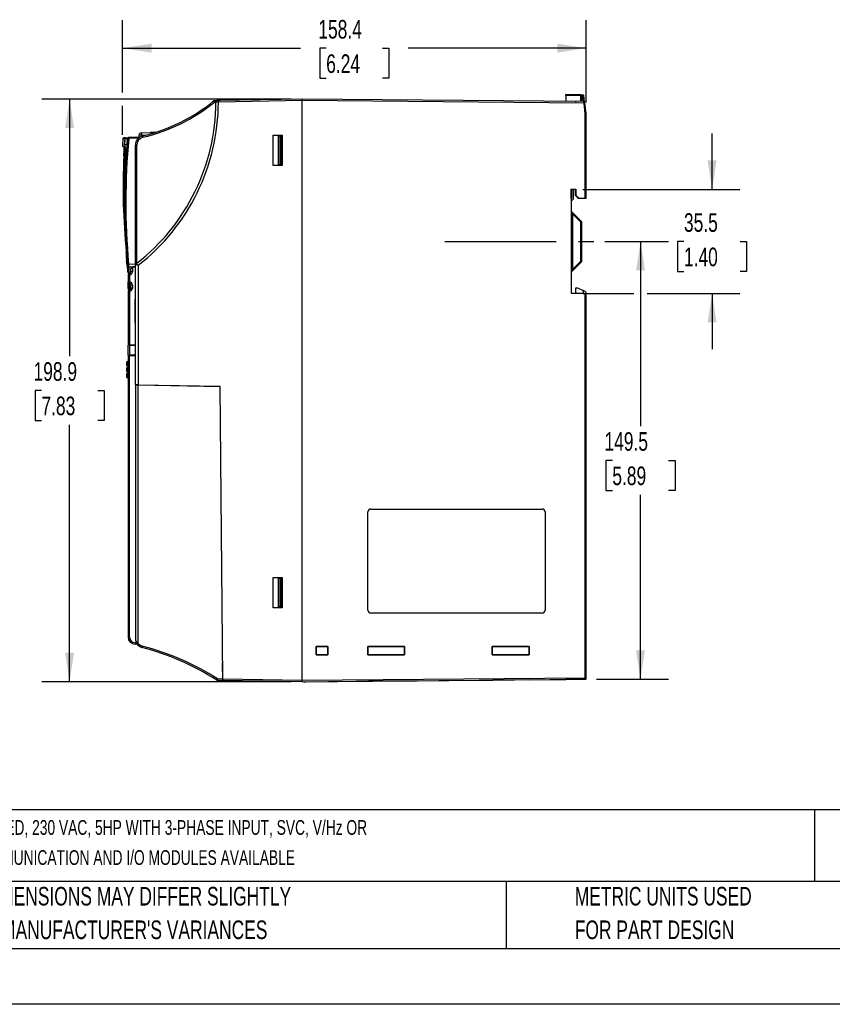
# Model space of a CAD drawing. Header units: millimetres. Extents: x 0 to 838, y 0 to 648.
# Tile 7 of 45: x 196 to 473, y 0 to 336. Entities that reach past the tile are written whole.
import ezdxf

# ---------------------------------------------------------------- set-up
doc = ezdxf.new("R2010")
doc.units = ezdxf.units.MM
doc.header["$LTSCALE"] = 3
doc.linetypes.add('CENTERX2', pattern=[20.32, 12.7, -2.54, 2.54, -2.54])
doc.layers.add('CENTER', color=40, linetype='CENTERX2')
doc.layers.add('DIMENSIONS', color=140, linetype='Continuous', lineweight=25)
doc.layers.add('TEXT', color=140, linetype='Continuous', lineweight=25)
doc.styles.add('SLDTEXTSTYLE0', font='TXT', dxfattribs={"width": 0.7})
doc.dimstyles.new('SLDDIMSTYLE0', dxfattribs={"dimtxt": 6.474023, "dimasz": 9.906, "dimexe": 0, "dimexo": 0.0625, "dimgap": 1.618506, "dimtad": 0, "dimtih": 1, "dimtoh": 1, "dimrnd": 1e-09, "dimzin": 12, "dimdsep": 46, "dimtxsty": 'SLDTEXTSTYLE0', "dimsah": 1, "dimcen": 0.09, "dimadec": 0, "dimazin": 3, "dimtfac": 1, "dimtofl": 0, "dimtmove": 0, "dimatfit": 3, "dimfxl": 0, "dimfrac": 2, "dimtolj": 1, "dimtzin": 12, "dimarcsym": 0})
doc.dimstyles.new('SLDDIMSTYLE1', dxfattribs={"dimtxt": 6.474023, "dimasz": 9.906, "dimexe": 0, "dimexo": 0.0625, "dimgap": 1.618506, "dimtad": 0, "dimtih": 1, "dimtoh": 1, "dimrnd": 1e-09, "dimzin": 12, "dimdsep": 46, "dimtxsty": 'SLDTEXTSTYLE0', "dimsah": 1, "dimcen": 0.09, "dimadec": 0, "dimazin": 3, "dimtfac": 1, "dimtmove": 0, "dimatfit": 0, "dimfxl": 0, "dimfrac": 2, "dimtolj": 1, "dimtzin": 12, "dimarcsym": 0})

# ---------------------------------------------------------------- blocks, each defined once
blk = doc.blocks.new('SW_NOTE_0')
at = {"layer": 'TEXT', "color": 0, "linetype": 'CENTERX2', "lineweight": 18, "attachment_point": 1, "style": 'SLDTEXTSTYLE0'}
for s, insert, char_height in [('WEG ELECTRIC CFW320 SERIES AC GENERAL PURPOSE DRIVE, ENCLOSED, 230 VAC, 5HP WITH 3-PHASE INPUT, SVC, V/Hz OR', (0, 6.49), 5.03477), ('VVW MODE, B FRAME, INTEGRATED DYNAMIC BRAKING, OPTIONAL COMMUNICATION AND I/O MODULES AVAILABLE', (0, -3.79), 5.0348)]:
    blk.add_mtext(s, dxfattribs=dict(at, insert=insert, char_height=char_height))
blk = doc.blocks.new('SW_NOTE_0_3')
at = {"layer": 'TEXT', "color": 0, "linetype": 'CENTERX2', "lineweight": 18, "char_height": 6.35, "attachment_point": 1, "style": 'SLDTEXTSTYLE0'}
for s, insert in [('PART DIMENSIONS MAY DIFFER SLIGHTLY', (0, 8.19)), ("DUE TO MANUFACTURER'S VARIANCES", (0, -3.28))]:
    blk.add_mtext(s, dxfattribs=dict(at, insert=insert))
blk = doc.blocks.new('SW_NOTE_0_6')
at = {"layer": 'TEXT', "color": 0, "linetype": 'CENTERX2', "lineweight": 18, "char_height": 6.35, "attachment_point": 1, "style": 'SLDTEXTSTYLE0'}
for s, insert in [('METRIC UNITS USED', (0, 8.19)), ('FOR PART DESIGN', (0, -3.28))]:
    blk.add_mtext(s, dxfattribs=dict(at, insert=insert))
blk = doc.blocks.new('_D_4')
at = {"layer": 'DIMENSIONS'}
for p, q in [((432.34, 278.24), (432.34, 297.29)), ((388.14, 278.23), (441.86, 278.24)), ((422.72, 260.49), (420.54, 260.49)), ((420.54, 260.49), (420.54, 250.2)), ((441.96, 260.49), (444.13, 260.49)), ((444.13, 260.49), (444.13, 250.2)), ((420.54, 250.2), (422.72, 250.2)), ((444.13, 250.2), (441.96, 250.2)), ((388.14, 242.73), (405.6, 242.73)), ((410.18, 242.73), (441.86, 242.73)), ((432.34, 242.73), (432.34, 223.68))]:
    blk.add_line(p, q, dxfattribs=at)
for points in [[(432.34, 278.24), (433.86, 288.14), (430.81, 288.14)], [(432.34, 242.73), (430.81, 232.83), (433.86, 232.83)]]:
    blk.add_solid(points, dxfattribs=at)
at = {"layer": 'DIMENSIONS', "char_height": 6.35, "attachment_point": 1, "style": 'SLDTEXTSTYLE0'}
for s, insert in [('35.5', (422.72, 270.12)), ('1.40', (422.72, 258.38))]:
    blk.add_mtext(s, dxfattribs=dict(at, insert=insert))
blk = doc.blocks.new('_D_5')
at = {"layer": 'DIMENSIONS'}
for p, q in [((230.96, 311.37), (230.96, 336)), ((389.33, 307.92), (389.33, 336)), ((230.96, 326.48), (291.75, 326.48)), ((300.52, 326.48), (298.35, 326.48)), ((298.35, 326.48), (298.35, 316.19)), ((319.76, 326.48), (321.94, 326.48)), ((321.94, 326.48), (321.94, 316.19)), ((389.33, 326.48), (328.53, 326.48)), ((298.35, 316.19), (300.52, 316.19)), ((321.94, 316.19), (319.76, 316.19)), ((230.96, 296.88), (230.96, 306.79))]:
    blk.add_line(p, q, dxfattribs=at)
for points in [[(230.96, 326.48), (240.86, 324.95), (240.86, 328)], [(389.33, 326.48), (379.42, 328), (379.42, 324.95)]]:
    blk.add_solid(points, dxfattribs=at)
at = {"layer": 'DIMENSIONS', "char_height": 6.35, "attachment_point": 1, "style": 'SLDTEXTSTYLE0'}
for s, insert in [('158.4', (297.83, 336.11)), ('6.24', (300.52, 324.37))]:
    blk.add_mtext(s, dxfattribs=dict(at, insert=insert))
blk = doc.blocks.new('_D_6')
at = {"layer": 'DIMENSIONS'}
for p, q in [((288.52, 309.08), (203.34, 309.08)), ((212.87, 309.08), (212.87, 221.35)), ((203.25, 209.61), (201.07, 209.61)), ((201.07, 209.61), (201.07, 199.32)), ((222.48, 209.61), (224.66, 209.61)), ((224.66, 209.61), (224.66, 199.32)), ((201.07, 199.32), (203.25, 199.32)), ((224.66, 199.32), (222.48, 199.32)), ((212.87, 110.14), (212.87, 197.87)), ((288.52, 110.14), (203.34, 110.14))]:
    blk.add_line(p, q, dxfattribs=at)
for points in [[(212.87, 309.08), (211.34, 299.17), (214.39, 299.17)], [(212.87, 110.14), (214.39, 120.05), (211.34, 120.05)]]:
    blk.add_solid(points, dxfattribs=at)
at = {"layer": 'DIMENSIONS', "char_height": 6.35, "attachment_point": 1, "style": 'SLDTEXTSTYLE0'}
for s, insert in [('198.9', (200.55, 219.25)), ('7.83', (203.25, 207.51))]:
    blk.add_mtext(s, dxfattribs=dict(at, insert=insert))
blk = doc.blocks.new('_D_7')
at = {"layer": 'DIMENSIONS'}
for p, q in [((395.72, 260.48), (417.42, 260.48)), ((407.89, 260.48), (407.88, 197.47)), ((398.26, 185.73), (396.09, 185.73)), ((396.09, 185.73), (396.09, 175.44)), ((417.5, 185.73), (419.67, 185.73)), ((419.67, 185.73), (419.67, 175.44)), ((396.09, 175.44), (398.26, 175.44)), ((419.67, 175.44), (417.5, 175.44)), ((407.87, 110.98), (407.88, 173.99)), ((392.84, 110.98), (417.39, 110.98))]:
    blk.add_line(p, q, dxfattribs=at)
for points in [[(407.89, 260.48), (406.37, 250.57), (409.41, 250.57)], [(407.87, 110.98), (409.39, 120.89), (406.35, 120.89)]]:
    blk.add_solid(points, dxfattribs=at)
at = {"layer": 'DIMENSIONS', "char_height": 6.35, "attachment_point": 1, "style": 'SLDTEXTSTYLE0'}
for s, insert in [('149.5', (395.57, 195.37)), ('5.89', (398.26, 183.63))]:
    blk.add_mtext(s, dxfattribs=dict(at, insert=insert))

msp = doc.modelspace()

# ---------------------------------------------------------------- linework, layer by layer
for p, q in [((387.534, 310.567), (382.328, 310.658)), ((387.534, 310.267), (382.328, 310.358)), ((382.328, 310.358), (382.328, 308.294)), ((387.534, 310.567), (388.221, 310.555)), ((387.828, 310.267), (387.534, 310.267)), ((387.534, 308.333), (387.534, 310.267)), ((387.828, 308.338), (387.828, 310.267)), ((387.828, 310.262), (388.221, 310.255)), ((388.465, 308.268), (388.221, 310.255)), ((388.778, 308.142), (388.514, 310.292)), ((263.199, 308.571), (262.369, 308.557)), ((262.833, 308.065), (262.369, 308.057)), ((262.833, 308.074), (262.833, 308.065)), ((263.69, 308.58), (263.199, 308.571)), ((292.328, 309.08), (263.69, 308.58)), ((292.328, 308.58), (263.69, 308.08)), ((264.279, 308.59), (264.05, 308.586)), ((388.559, 308.24), (292.328, 309.08)), ((388.583, 307.74), (292.328, 308.58)), ((292.328, 110.641), (292.328, 308.58)), ((388.203, 308.345), (385.67, 308.3)), ((389.031, 304.092), (388.583, 307.74)), ((388.878, 307.776), (388.854, 307.977)), ((389.328, 304.11), (388.878, 307.776)), ((389.031, 275.272), (389.031, 304.092)), ((389.321, 304.407), (389.226, 304.946)), ((389.328, 304.32), (389.303, 304.32)), ((389.328, 304.201), (389.328, 304.32)), ((389.328, 275.278), (389.328, 304.11)), ((231.994, 295.916), (231.422, 295.901)), ((231.999, 295.916), (232.782, 295.937)), ((233.072, 295.945), (232.964, 295.942)), ((235.334, 296.004), (233.072, 295.945)), ((236.705, 296.04), (235.334, 296.004)), ((236.628, 296.593), (236.628, 296.807)), ((236.628, 296.038), (236.63, 296.141)), ((236.63, 296.141), (236.642, 296.821)), ((237.372, 297.557), (240.334, 297.635)), ((237.389, 296.821), (237.382, 296.398)), ((237.389, 296.821), (239.187, 296.868)), ((237.65, 297.665), (237.648, 297.563)), ((240.334, 297.635), (242.033, 297.679)), ((242.317, 297.787), (240.474, 297.738)), ((282.428, 296.73), (285.428, 296.73)), ((282.428, 286.43), (282.428, 296.73)), ((284.262, 296.5), (284.714, 296.508)), ((284.262, 286.66), (284.262, 296.5)), ((284.714, 296.508), (285.228, 296.517)), ((284.714, 296.508), (284.714, 286.652)), ((285.228, 286.643), (285.228, 296.517)), ((285.428, 296.73), (285.428, 286.43)), ((231.096, 295.623), (230.981, 293.051)), ((231.234, 292.748), (232.168, 292.497)), ((231.701, 295.637), (231.559, 293.405)), ((231.559, 293.405), (232.484, 293.429)), ((231.707, 295.637), (231.57, 293.504)), ((232.484, 293.528), (231.57, 293.504)), ((231.707, 295.637), (232.664, 295.667)), ((232.484, 293.429), (232.672, 295.668)), ((232.484, 293.528), (232.664, 295.667)), ((232.672, 295.668), (232.783, 295.672)), ((233.075, 295.645), (233.072, 295.645)), ((235.336, 295.704), (233.075, 295.645)), ((235.328, 293.41), (235.82, 293.41)), ((235.328, 252.608), (235.328, 293.41)), ((236.324, 295.73), (235.336, 295.704)), ((235.82, 253.067), (235.82, 293.41)), ((231.625, 289.745), (231.973, 289.652)), ((285.428, 286.43), (282.428, 286.43)), ((284.714, 286.652), (284.262, 286.66)), ((284.714, 286.652), (285.228, 286.643)), ((384.209, 275.113), (384.209, 278.353)), ((384.209, 278.353), (385.748, 278.353)), ((384.209, 278.353), (384.327, 278.234)), ((385.629, 278.234), (384.327, 278.234)), ((384.327, 278.176), (384.327, 278.234)), ((384.328, 278.219), (384.327, 278.219)), ((384.327, 278.176), (384.328, 278.176)), ((384.385, 278.234), (384.328, 278.233)), ((384.328, 278.219), (384.328, 278.176)), ((384.328, 278.176), (384.328, 275.233)), ((384.828, 278.234), (384.828, 274.871)), ((385.628, 277.177), (385.628, 278.234)), ((385.628, 277.177), (385.629, 277.177)), ((385.628, 276.677), (385.629, 276.677)), ((385.629, 278.234), (385.748, 278.353)), ((385.629, 278.234), (385.629, 278.198)), ((385.629, 276.233), (385.629, 278.198)), ((385.629, 278.198), (385.629, 278.198)), ((385.748, 276.283), (385.629, 276.233)), ((386.629, 275.233), (385.629, 276.233)), ((385.748, 278.353), (385.748, 276.283)), ((385.748, 276.283), (386.797, 275.233)), ((384.328, 275.233), (384.209, 275.113)), ((384.328, 275.113), (384.209, 275.113)), ((384.328, 275.113), (384.328, 275.233)), ((384.328, 242.733), (384.328, 275.113)), ((384.828, 274.871), (384.328, 274.371)), ((386.629, 275.233), (386.797, 275.233)), ((386.797, 275.233), (389.031, 275.272)), ((384.328, 269.944), (384.623, 269.944)), ((387.741, 267.246), (384.416, 270.57)), ((384.623, 269.944), (384.623, 250.871)), ((387.534, 267.033), (384.623, 269.944)), ((387.534, 253.782), (387.534, 267.033)), ((387.828, 267.033), (387.534, 267.033)), ((387.828, 253.782), (387.828, 267.033)), ((232.351, 257.888), (232.139, 260.925)), ((232.351, 256.821), (232.351, 259.538)), ((232.351, 256.545), (232.33, 256.817)), ((232.351, 254.624), (232.351, 256.764)), ((232.33, 253.661), (232.347, 253.52)), ((232.334, 253.667), (232.336, 253.62)), ((232.336, 253.62), (232.351, 253.862)), ((232.351, 254.624), (232.491, 254.624)), ((232.351, 254.624), (232.351, 252.808)), ((232.351, 252.732), (232.492, 252.732)), ((233.037, 252.803), (235.328, 252.769)), ((235.328, 211.51), (235.328, 252.608)), ((235.367, 252.596), (235.328, 252.608)), ((236.311, 252.359), (236.311, 211.493)), ((384.416, 250.246), (387.741, 253.57)), ((384.623, 250.871), (387.534, 253.782)), ((387.534, 253.782), (387.828, 253.782)), ((232.828, 249.072), (232.828, 246.617)), ((233.32, 249.072), (232.828, 249.072)), ((233.075, 249.676), (233.607, 249.667)), ((233.091, 251.856), (234.328, 251.837)), ((233.336, 249.572), (233.318, 249.572)), ((233.32, 249.072), (233.32, 246.617)), ((233.337, 249.072), (233.32, 249.072)), ((233.828, 250.084), (233.828, 251.112)), ((234.32, 250.084), (233.828, 250.084)), ((235.328, 251.71), (234.32, 251.69)), ((234.32, 251.69), (234.32, 250.084)), ((234.328, 251.911), (235.328, 251.885)), ((234.328, 251.911), (234.328, 251.69)), ((384.328, 250.871), (384.623, 250.871)), ((384.416, 250.246), (384.416, 250.246)), ((232.828, 246.617), (233.32, 246.617)), ((232.828, 244.447), (232.828, 246.617)), ((233.32, 246.617), (233.337, 246.617)), ((233.337, 246.122), (233.32, 246.122)), ((233.32, 243.961), (233.32, 246.122)), ((233.337, 244.013), (233.337, 246.122)), ((233.828, 244.53), (233.828, 245.61)), ((234.32, 245.61), (233.828, 245.61)), ((234.32, 245.61), (234.32, 244.53)), ((232.828, 243.517), (232.828, 225.254)), ((233.32, 243.517), (232.828, 243.517)), ((233.336, 244.018), (233.318, 244.017)), ((233.337, 243.518), (233.32, 243.517)), ((233.32, 243.517), (233.32, 225.245)), ((234.32, 244.53), (233.828, 244.53)), ((388.628, 242.658), (384.328, 242.733)), ((385.828, 242.707), (385.828, 244.658)), ((385.828, 244.658), (386.348, 244.649)), ((386.348, 244.649), (388.328, 243.725)), ((388.328, 243.725), (388.328, 242.663)), ((388.751, 243.528), (388.328, 243.725)), ((388.628, 242.658), (389.031, 242.241)), ((389.031, 111.485), (389.031, 242.241)), ((389.328, 242.024), (389.328, 242.622)), ((235.286, 240.829), (235.328, 240.829)), ((235.322, 240.813), (235.286, 240.829)), ((235.286, 232.792), (235.286, 240.829)), ((389.328, 111.485), (389.328, 241.933)), ((235.322, 232.807), (235.286, 232.792)), ((235.328, 232.792), (235.286, 232.792)), ((233.32, 225.245), (232.828, 225.254)), ((232.828, 221.632), (232.828, 225.089)), ((233.32, 225.245), (235.328, 225.21)), ((233.32, 225.093), (235.328, 225.11)), ((233.32, 225.093), (233.32, 221.628)), ((234.328, 225.228), (234.328, 225.102)), ((232.328, 219.184), (232.328, 218.818)), ((232.828, 219.489), (232.613, 219.475)), ((232.613, 219.259), (232.828, 219.272)), ((232.613, 219.259), (232.613, 218.893)), ((232.613, 218.893), (232.828, 218.884)), ((233.32, 221.543), (232.828, 221.539)), ((232.828, 221.539), (232.828, 125.447)), ((235.328, 221.61), (233.32, 221.628)), ((233.32, 221.543), (235.328, 221.56)), ((233.32, 125.447), (233.32, 221.543)), ((234.328, 221.552), (234.328, 221.619)), ((232.328, 217.184), (232.328, 216.818)), ((232.328, 215.184), (232.328, 214.818)), ((232.613, 218.526), (232.828, 218.518)), ((232.613, 218.526), (232.613, 217.937)), ((232.613, 217.937), (232.828, 217.925)), ((232.828, 217.489), (232.613, 217.475)), ((232.613, 217.259), (232.828, 217.272)), ((232.613, 217.259), (232.613, 216.893)), ((232.613, 216.893), (232.828, 216.884)), ((232.613, 216.526), (232.828, 216.518)), ((232.613, 216.526), (232.613, 215.937)), ((232.613, 215.937), (232.828, 215.925)), ((232.828, 215.489), (232.613, 215.475)), ((232.613, 215.259), (232.828, 215.272)), ((232.613, 215.259), (232.613, 214.893)), ((232.613, 214.893), (232.828, 214.884)), ((232.613, 214.526), (232.828, 214.518)), ((232.613, 214.526), (232.613, 213.937)), ((232.613, 213.937), (232.828, 213.925)), ((235.328, 211.51), (235.328, 211.506)), ((236.311, 211.493), (235.328, 211.51)), ((235.328, 211.506), (235.328, 124.74)), ((236.311, 211.493), (264.306, 211.005)), ((236.311, 123.252), (236.311, 211.471)), ((264.284, 210.983), (236.311, 211.471)), ((264.284, 210.983), (264.284, 211.005)), ((265.156, 111.115), (264.284, 210.983)), ((264.284, 210.983), (264.285, 210.983)), ((265.178, 111.115), (264.306, 211.005)), ((314.773, 134.61), (314.773, 168.11)), ((314.773, 168.11), (314.775, 168.11)), ((314.775, 134.61), (314.775, 168.11)), ((315.778, 169.116), (374.278, 169.116)), ((315.778, 169.116), (315.778, 169.113)), ((315.778, 169.113), (374.278, 169.113)), ((374.278, 169.116), (374.278, 169.113)), ((375.281, 168.11), (375.281, 134.61)), ((375.284, 168.11), (375.281, 168.11)), ((375.284, 168.11), (375.284, 134.61)), ((282.428, 145.73), (285.428, 145.73)), ((282.428, 135.43), (282.428, 145.73)), ((284.262, 145.5), (284.714, 145.508)), ((284.262, 135.66), (284.262, 145.5)), ((285.228, 145.517), (284.714, 145.508)), ((284.714, 145.508), (284.714, 135.652)), ((285.228, 135.643), (285.228, 145.517)), ((285.428, 145.73), (285.428, 135.43)), ((264.942, 135.693), (264.963, 135.693)), ((285.428, 135.43), (282.428, 135.43)), ((284.714, 135.652), (284.262, 135.66)), ((285.228, 135.643), (284.714, 135.652)), ((314.773, 134.61), (314.775, 134.61)), ((375.284, 134.61), (375.281, 134.61)), ((315.778, 133.605), (315.778, 133.607)), ((374.278, 133.607), (315.778, 133.607)), ((374.278, 133.605), (315.778, 133.605)), ((374.278, 133.607), (374.278, 133.605)), ((232.828, 125.447), (233.32, 125.447)), ((235.285, 123.448), (235.624, 123.442)), ((235.931, 122.937), (235.285, 122.948)), ((235.931, 122.937), (235.931, 122.937)), ((297.041, 119.373), (297.041, 122.147)), ((297.041, 122.147), (301.115, 122.147)), ((297.043, 122.145), (297.041, 122.147)), ((301.113, 122.145), (297.043, 122.145)), ((297.043, 122.145), (297.043, 119.375)), ((301.113, 122.145), (301.115, 122.147)), ((301.113, 119.376), (301.113, 122.145)), ((301.115, 122.147), (301.115, 119.374)), ((314.744, 119.376), (314.744, 122.145)), ((314.744, 122.145), (327.311, 122.143)), ((314.746, 122.143), (314.744, 122.145)), ((327.309, 122.141), (314.746, 122.143)), ((314.746, 122.143), (314.746, 119.378)), ((327.309, 122.141), (327.311, 122.143)), ((327.309, 119.38), (327.309, 122.141)), ((327.311, 122.143), (327.311, 119.378)), ((357.25, 119.382), (357.25, 122.138)), ((357.25, 122.138), (369.804, 122.136)), ((357.253, 122.136), (357.25, 122.138)), ((369.802, 122.134), (357.253, 122.136)), ((357.253, 122.136), (357.253, 119.385)), ((369.802, 122.134), (369.804, 122.136)), ((369.802, 119.386), (369.802, 122.134)), ((369.804, 122.136), (369.804, 119.384)), ((297.043, 119.375), (297.041, 119.373)), ((301.115, 119.374), (297.041, 119.373)), ((297.043, 119.375), (301.113, 119.376)), ((301.115, 119.374), (301.113, 119.376)), ((327.311, 119.378), (314.744, 119.376)), ((314.746, 119.378), (314.744, 119.376)), ((314.746, 119.378), (327.309, 119.38)), ((327.311, 119.378), (327.309, 119.38)), ((357.253, 119.385), (357.25, 119.382)), ((369.804, 119.384), (357.25, 119.382)), ((357.253, 119.385), (369.802, 119.386)), ((369.804, 119.384), (369.802, 119.386)), ((265.13, 116.602), (265.123, 116.595)), ((265.175, 110.615), (265.123, 116.595)), ((265.13, 116.595), (265.123, 116.595)), ((263.381, 111.146), (265.156, 111.115)), ((265.178, 111.115), (292.328, 110.641)), ((292.328, 110.641), (389.031, 111.485)), ((292.328, 110.141), (389.031, 110.985)), ((386.538, 110.963), (384.103, 110.942)), ((388.198, 110.978), (386.538, 110.963)), ((389.031, 110.985), (388.209, 110.978)), ((389.031, 111.485), (389.328, 111.485)), ((389.328, 111.285), (389.328, 111.485)), ((263.381, 110.646), (265.169, 110.615)), ((265.169, 110.615), (265.175, 110.615)), ((265.175, 110.615), (271.846, 110.498)), ((292.328, 110.141), (265.182, 110.615)), ((292.328, 110.141), (310.175, 110.297)), ((292.906, 110.146), (293.611, 110.152)), ((293.611, 110.152), (314.959, 110.338)), ((310.767, 110.302), (314.964, 110.338)), ((327.459, 110.447), (314.959, 110.338)), ((327.436, 110.447), (331.557, 110.483)), ((327.459, 110.447), (357.456, 110.709)), ((332.099, 110.488), (338.942, 110.548)), ((339.117, 110.549), (357.461, 110.709)), ((369.956, 110.818), (357.456, 110.709)), ((369.933, 110.818), (382.324, 110.926)), ((369.956, 110.818), (380.876, 110.914)), ((380.876, 110.914), (381.57, 110.92)), ((384.103, 110.942), (382.324, 110.926))]:
    msp.add_line(p, q)
at = {"color": 179, "linetype": 'Continuous', "lineweight": 18}
for p, q in [((385.629, 278.234), (384.327, 278.234)), ((384.328, 242.733), (389.322, 242.733))]:
    msp.add_line(p, q, dxfattribs=at)
at = {"color": 7, "linetype": 'Continuous'}
msp.add_line((838.207, 0.008), (0.007, 0.008), dxfattribs=at)
at = {"flags": 128}
for points in [[(262.062, 308.445), (261.97, 308.37), (261.869, 308.288)], [(263.199, 308.571), (263.051, 308.54), (262.937, 308.447), (262.891, 308.369), (262.859, 308.279), (262.839, 308.179), (262.833, 308.074)], [(385.678, 308.3), (385.776, 308.291), (385.861, 308.266)], [(231.26, 295.861), (231.171, 295.802), (231.105, 295.65)], [(231.947, 292.807), (231.152, 293.015), (230.973, 293.062)], [(231.163, 295.62), (231.13, 295.619), (231.701, 295.637)], [(231.971, 289.61), (232.026, 290.826), (232.035, 291.372)], [(232.439, 252.75), (232.56, 251.74), (232.779, 250.023)], [(235.601, 252.932), (235.708, 252.989), (235.82, 253.067)], [(233.091, 251.856), (233.086, 250.682), (233.083, 249.948), (233.081, 249.677), (233.081, 249.691)], [(389.328, 241.933), (389.323, 241.939), (389.307, 241.956), (389.28, 241.984), (389.241, 242.023), (389.141, 242.128), (389.031, 242.241)], [(232.328, 218.818), (232.328, 218.382), (232.328, 218.236)], [(232.613, 219.475), (232.608, 219.482), (232.607, 219.468), (232.606, 219.444), (232.606, 219.44), (232.607, 219.399), (232.608, 219.359), (232.613, 219.259)], [(232.828, 219.488), (232.73, 219.482), (232.607, 219.474)], [(232.328, 216.818), (232.328, 216.382), (232.328, 216.236)], [(232.613, 217.475), (232.608, 217.482), (232.607, 217.468), (232.606, 217.444), (232.606, 217.44), (232.607, 217.399), (232.608, 217.359), (232.613, 217.259)], [(232.613, 215.475), (232.608, 215.482), (232.607, 215.468), (232.606, 215.444), (232.606, 215.44), (232.607, 215.399), (232.608, 215.359), (232.613, 215.259)], [(232.828, 217.488), (232.73, 217.482), (232.607, 217.474)], [(232.828, 215.488), (232.73, 215.482), (232.607, 215.474)], [(232.328, 214.818), (232.328, 214.382), (232.328, 214.236)], [(235.918, 122.954), (236.579, 122.303), (237.572, 121.837)], [(236.311, 123.252), (236.92, 122.668), (237.689, 122.321)]]:
    msp.add_lwpolyline(points, dxfattribs=at)
for centre, radius, start, end in [((281.733, 310.508), 100.595, 359.91458, 0.08542), ((383.235, 310.417), 4.301, 358.00162, 1.99838), ((387.528, 310.267), 0.3, 0, 89), ((383.923, 310.405), 4.301, 358.00162, 1.99838), ((388.216, 310.255), 0.3, 7, 89), ((384.097, 344.446), 34.439, 276.87878, 277.36925), ((192.995, 308.235), 69.839, 307.82106, 359.86081), ((192.986, 308.235), 70.705, 307.78947, 359.87463), ((224.156, 354.954), 60, 283.14428, 309.17998), ((224.149, 354.952), 60.497, 283.14366, 309.18059), ((262.378, 308.057), 0.5, 91, 129.17998), ((268.989, 313.618), 8.646, 216.75737, 220.03515), ((269.533, 308.307), 7.168, 178.00162, 181.99838), ((264.338, 165.754), 142.327, 90.2607, 90.60576), ((270.854, 308.33), 7.168, 178.00162, 181.99838), ((-42.852, 308.83), 335.181, 359.95727, 0.04273), ((385.678, 307.8), 0.5, 90, 91), ((388.207, 307.845), 0.5, 52.97785, 90.5), ((370.063, 307.08), 18.531, 2.03935, 3.58777), ((388.556, 307.94), 0.3, 65.69321, 89.5), ((388.575, 307.953), 0.277, 26.22944, 93.14815), ((380.162, 376.929), 69.7, 276.93923, 277.1837), ((388.556, 307.94), 0.3, 7, 28.04364), ((391.861, 260.644), 43.54, 93.33469, 93.72678), ((388.828, 304.32), 0.5, 0, 10), ((232.001, 295.617), 0.3, 91.35683, 176.13374), ((232.006, 295.616), 0.3, 91.36901, 176.14158), ((232.963, 295.641), 0.3, 91.31522, 174.93204), ((232.97, 295.642), 0.3, 91.32712, 174.95231), ((233.081, 295.646), 0.299, 91.6027, 174.96299), ((237.369, 295.832), 4.298, 178.49896, 182.49953), ((238.528, 293.41), 3.2, 103.14428, 180), ((239.632, 295.891), 4.3, 178.49987, 182.49948), ((238.52, 293.41), 2.7, 103.14428, 180), ((237.378, 296.807), 0.75, 91.5, 180), ((237.392, 296.807), 0.75, 91.50327, 179), ((237.012, 285.691), 11.136, 88.06296, 91.9058), ((291.365, 298.407), 53.999, 180.90147, 181.6832), ((245.008, 297.825), 7.323, 190.21788, 194.11559), ((231.259, 293.052), 0.3, 177.35911, 254.98523), ((195.176, 291.931), 36.292, 356.5692, 1.1933), ((203.379, 291.318), 28.29, 356.81242, 2.67685), ((466.348, 274.018), 234.567, 174.70329, 185.19269), ((227.461, 291.812), 4.595, 354.50381, 12.49727), ((232.247, 292.787), 0.3, 176.17667, 211.95167), ((229.851, 291.933), 2.26, 345.62685, 16.50644), ((466.532, 274.018), 234.456, 174.70747, 185.19151), ((236.397, 332.756), 37.26, 264.43336, 264.88075), ((459.309, 278.992), 228.16, 177.29508, 185.58454), ((429.465, 279.183), 198.121, 176.94395, 184.34973), ((231.732, 293.157), 3.413, 264.4731, 268.20179), ((472.31, 275.836), 240.732, 176.71983, 184.53142), ((387.973, 342.722), 67.458, 270.89858, 271.15121), ((384.628, 270.782), 0.3, 180, 225), ((447.74, 291.154), 66.585, 198.00742, 198.57468), ((383.358, 271.313), 5.98, 314.29607, 317.13566), ((387.528, 267.033), 0.3, 0, 45), ((232.401, 256.082), 0.727, 93.93551, 103.40051), ((205.43, 253.886), 26.959, 3.57948, 6.1819), ((271.237, 254.567), 38.913, 178.52561, 181.32633), ((176.585, 252.044), 55.966, 2.64279, 4.83843), ((242.105, 257.343), 9.666, 183.11569, 187.74174), ((131.075, 256.459), 101.433, 357.90762, 358.96356), ((232.797, 254.634), 1.846, 268.33735, 277.46408), ((215.435, 251.046), 17.396, 3.55159, 5.74832), ((155.327, 247.903), 77.864, 2.90993, 3.60841), ((235.719, 252.556), 0.394, 107.37305, 172.39704), ((243.683, 283.765), 32.26, 255.06036, 256.78932), ((262.692, 285.741), 42.547, 230.45359, 231.68181), ((383.358, 249.502), 5.98, 42.86434, 45.70393), ((387.528, 253.782), 0.3, 315, 0), ((-43.704, 252.299), 276.502, 359.52853, 359.96364), ((233.086, 249.976), 0.3, 187.45096, 268.99577), ((233.095, 252.155), 0.299, 185.90189, 269.25213), ((233.328, 249.072), 0.5, 91.10485, 180), ((239.998, 249.319), 6.683, 177.87781, 182.12219), ((239.867, 249.34), 6.535, 177.9641, 182.34783), ((233.316, 250.088), 0.52, 272.03912, 359.56165), ((233.311, 250.081), 1.009, 271.5107, 0.20658), ((234.377, 251.144), 0.549, 95.95989, 183.29349), ((384.628, 250.033), 0.3, 134.99895, 179.99925), ((384.628, 250.033), 0.3, 135, 180), ((434.201, 234.135), 52.327, 161.34626, 162.06809), ((233.326, 246.62), 0.497, 180.27633, 269.28665), ((241.406, 246.37), 8.09, 178.24666, 181.75334), ((242.945, 246.37), 9.611, 178.52424, 181.47576), ((233.317, 245.614), 1.003, 359.75083, 88.82547), ((233.324, 245.617), 0.505, 359.1514, 88.45533), ((233.328, 244.447), 0.5, 180, 248.33915), ((233.328, 243.517), 0.5, 91.10159, 180), ((240.047, 243.765), 6.732, 177.89223, 182.10777), ((240.099, 243.788), 6.768, 178.05419, 182.2863), ((233.317, 244.534), 0.52, 271.99942, 359.55189), ((233.311, 244.526), 1.009, 271.49199, 0.19364), ((388.328, 242.622), 1, 0, 65), ((236.481, -165.299), 390.405, 90.46395, 90.53605), ((232.628, 219.184), 0.3, 93.56215, 180), ((232.549, 218.922), 0.342, 79.33256, 130.18538), ((232.549, 218.556), 0.342, 79.33253, 130.18537), ((232.623, 218.821), 0.295, 180.71596, 267.91626), ((234.827, 218.71), 2.222, 175.27514, 184.72486), ((236.481, 612.02), 390.405, 269.46395, 269.53605), ((232.628, 218.236), 0.3, 180.00005, 267), ((232.628, 217.184), 0.3, 93.56215, 179.99995), ((232.549, 216.922), 0.342, 79.33256, 130.18538), ((232.549, 216.556), 0.342, 79.33253, 130.18537), ((232.623, 216.821), 0.295, 180.71596, 267.91626), ((232.628, 216.236), 0.3, 180.00005, 267), ((232.628, 215.184), 0.3, 93.56215, 179.99995), ((232.549, 214.922), 0.342, 79.33256, 130.18538), ((234.827, 216.71), 2.222, 175.27514, 184.72486), ((232.549, 214.556), 0.342, 79.33253, 130.18537), ((232.623, 214.821), 0.295, 180.71596, 267.91626), ((232.628, 214.236), 0.3, 180.00005, 267), ((234.827, 214.71), 2.222, 175.27514, 184.72486), ((315.779, 168.109), 1.006, 90.05147, 179.94853), ((315.779, 168.109), 1.004, 90.05149, 179.94853), ((374.277, 168.109), 1.006, 0.05149, 89.94851), ((374.277, 168.109), 1.004, 0.05148, 89.94852), ((315.779, 134.611), 1.006, 180.05149, 269.94851), ((315.779, 134.611), 1.004, 180.05148, 269.94852), ((374.277, 134.611), 1.006, 270.05147, 359.94853), ((374.277, 134.611), 1.004, 270.0532, 359.9468), ((235.328, 125.447), 2.5, 180, 269), ((235.32, 125.447), 2, 180, 269), ((237.23, 124.927), 1.91, 185.60636, 241.25794), ((238.328, 124.74), 3, 180, 216.53528), ((242.449, 123.198), 7.168, 178.00162, 181.99838), ((243.242, 113.692), 11.808, 125.94282, 128.3352), ((238.328, 124.74), 3, 216.95172, 229.46956), ((244.784, 120.344), 7.365, 164.43299, 168.3069), ((214.883, 34.744), 90, 57.58896, 75.39811), ((214.886, 34.772), 90.47, 57.58598, 75.4011), ((270.029, 106.772), 7.958, 146.65743, 150.22468), ((270.545, 110.896), 7.168, 178.00162, 181.99838), ((454.071, 112.513), 188.899, 180.42417, 180.57583), ((374.706, 111.235), 14.327, 359.0002, 0.9998), ((389.045, 111.275), 0.281, 267.19223, 339.08425), ((389.041, 111.254), 0.27, 267.92079, 320.21255), ((389.028, 111.285), 0.3, 270.5, 300.03544), ((389.028, 111.285), 0.3, 318.80168, 0), ((263.39, 111.146), 0.5, 237.58896, 269), ((-42.852, 110.391), 335.181, 359.95727, 0.04273)]:
    msp.add_arc(centre, radius, start, end)
for centre, major_axis, ratio, start_param, end_param in [((236.328, 211.489), (1, -0.017), 0.0174525, 3.1418921, 4.6952351), ((265.165, 111.115), (-0.004, 0.5), 0.0174464, 1.570644, 3.1411358)]:
    msp.add_ellipse(centre, major_axis=major_axis, ratio=ratio, start_param=start_param, end_param=end_param)
at = {"color": 179, "linetype": 'Continuous', "lineweight": 18}
msp.add_open_spline([(230.959, 293.066), (230.956, 293.003), (230.975, 292.931), (231.058, 292.818), (231.12, 292.778), (231.181, 292.762)], degree=3, knots=[0, 0, 0, 0, 0.5, 0.5, 1, 1, 1, 1], dxfattribs=at)
at = {"layer": 'CENTER'}
msp.add_line((341.022, 260.49), (391.905, 260.483), dxfattribs=at)
at = {"layer": 'TEXT'}
for p, q in [((819.15, 66.378), (19.05, 66.378)), ((467.277, 66.378), (467.277, 41.91)), ((819.15, 41.91), (19.05, 41.91)), ((361.939, 41.91), (361.939, 19.05)), ((19.05, 19.05), (819.15, 19.05))]:
    msp.add_line(p, q, dxfattribs=at)

# ---------------------------------------------------------------- block references
at = {"layer": 'TEXT', "linetype": 'CENTERX2', "lineweight": 18}
for name, p in [('SW_NOTE_0', (22.765, 56.42)), ('SW_NOTE_0_3', (165.358, 31.906)), ('SW_NOTE_0_6', (385.435, 31.906))]:
    msp.add_blockref(name, p, dxfattribs=at)

# ---------------------------------------------------------------- dimensions: what is measured, and where the dimension line sits
at = {"layer": 'DIMENSIONS'}
dim = msp.add_linear_dim(base=(389.328, 326.476), p1=(230.959, 293.066), p2=(389.328, 304.11), dimstyle='SLDDIMSTYLE0', dxfattribs=at)
dim.commit()
dim.dimension.update_dxf_attribs({"geometry": '_D_5', "text_midpoint": (310.144, 326.476), "dimtype": 160})
for base, p1, p2, angle, dimstyle, picture, middle in [((212.865, 110.141), (292.328, 309.08), (292.328, 110.141), 270, 'SLDDIMSTYLE0', '_D_6', (212.865, 209.61)), ((432.337, 242.735), (384.327, 278.234), (384.328, 242.733), 270.00162, 'SLDDIMSTYLE1', '_D_4', (432.337, 260.485)), ((407.869, 110.982), (391.905, 260.483), (389.031, 110.985), 89.99127, 'SLDDIMSTYLE0', '_D_7', (407.88, 185.731))]:
    dim = msp.add_linear_dim(base=base, p1=p1, p2=p2, angle=angle, dimstyle=dimstyle, dxfattribs=at)
    dim.commit()
    dim.dimension.update_dxf_attribs({"geometry": picture, "text_midpoint": middle, "dimtype": 160})

doc.saveas('drawing.dxf')
